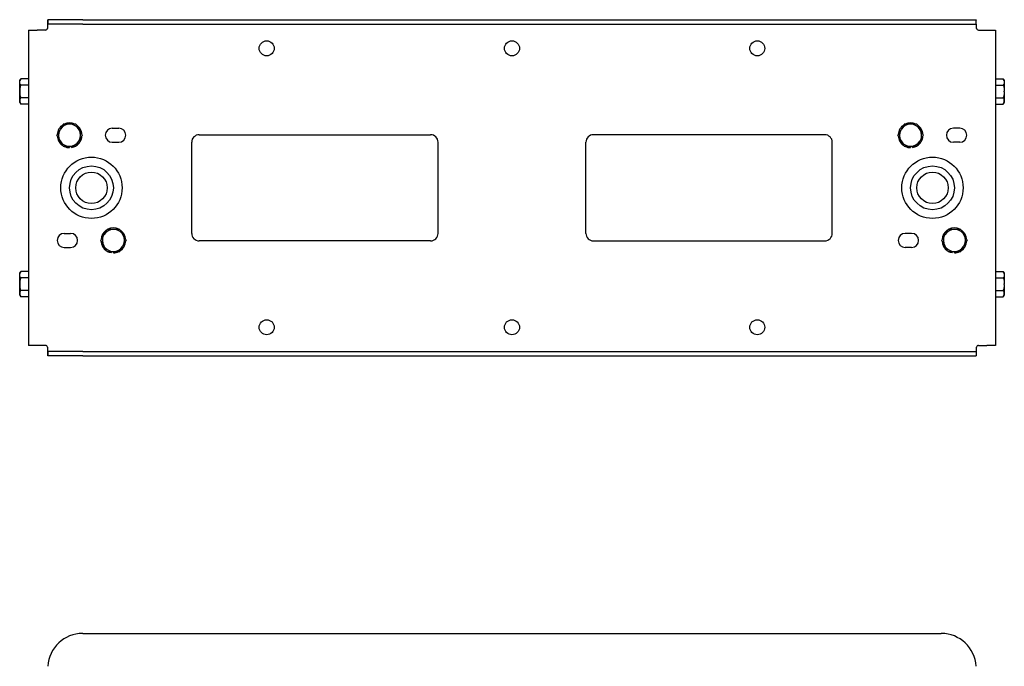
# Model space of a CAD drawing. Header units: inches. Extents: x 10.7 to 90.1, y 5.2 to 46.
# Tile 3 of 4: x 29.4 to 57.5, y 23.3 to 41.7. Entities that reach past the tile are written whole.
import ezdxf

# ---------------------------------------------------------------- set-up
doc = ezdxf.new("R2010")
doc.units = ezdxf.units.IN
doc.header["$MEASUREMENT"] = 0

msp = doc.modelspace()

# ---------------------------------------------------------------- linework, layer by layer
at = {"color": 7, "linetype": 'Continuous', "lineweight": 25}
for p, q in [((30.159, 41.693), (30.161, 41.71)), ((30.159, 41.577), (30.159, 41.693)), ((30.159, 41.577), (30.161, 41.585)), ((30.161, 41.71), (30.161, 41.585)), ((31.159, 41.71), (30.161, 41.71)), ((31.159, 41.585), (30.161, 41.585)), ((31.159, 41.71), (55.659, 41.71)), ((31.159, 41.585), (55.659, 41.585)), ((55.659, 41.71), (56.658, 41.71)), ((55.659, 41.585), (56.658, 41.585)), ((56.658, 41.585), (56.658, 41.71)), ((56.658, 41.71), (56.659, 41.693)), ((56.658, 41.585), (56.659, 41.577)), ((56.659, 41.577), (56.659, 41.693)), ((29.613, 41.413), (29.613, 32.413)), ((29.613, 41.413), (29.863, 41.413)), ((30.097, 41.413), (29.863, 41.413)), ((30.157, 41.46), (30.159, 41.483)), ((30.157, 41.46), (30.159, 41.472)), ((30.159, 41.472), (30.159, 41.577)), ((56.659, 41.577), (56.659, 41.472)), ((56.659, 41.483), (56.661, 41.46)), ((56.659, 41.472), (56.661, 41.46)), ((56.722, 41.413), (56.956, 41.413)), ((56.956, 41.413), (57.206, 41.413)), ((57.206, 41.413), (57.206, 32.413)), ((29.389, 40.027), (29.361, 39.978)), ((29.361, 39.936), (29.361, 39.978)), ((29.361, 39.663), (29.361, 39.936)), ((29.613, 40.027), (29.389, 40.027)), ((57.206, 40.027), (57.43, 40.027)), ((57.458, 39.978), (57.43, 40.027)), ((57.458, 39.978), (57.458, 39.936)), ((57.458, 39.936), (57.458, 39.675)), ((29.361, 39.397), (29.361, 39.663)), ((29.613, 39.845), (29.389, 39.845)), ((57.206, 39.845), (57.43, 39.845)), ((57.458, 39.652), (57.458, 39.675)), ((57.458, 39.652), (57.458, 39.391)), ((29.361, 39.385), (29.361, 39.397)), ((29.361, 39.348), (29.361, 39.385)), ((29.361, 39.348), (29.389, 39.3)), ((29.613, 39.482), (29.389, 39.482)), ((57.206, 39.481), (57.43, 39.481)), ((57.43, 39.3), (57.458, 39.348)), ((57.458, 39.391), (57.458, 39.348)), ((29.613, 39.3), (29.389, 39.3)), ((57.206, 39.3), (57.43, 39.3)), ((30.506, 38.56), (30.518, 38.581)), ((32.004, 38.613), (32.189, 38.613)), ((54.506, 38.56), (54.518, 38.581)), ((56.189, 38.613), (56.004, 38.613)), ((30.431, 38.434), (30.431, 38.438)), ((31.051, 38.246), (31.063, 38.266)), ((32.004, 38.213), (32.189, 38.213)), ((34.269, 35.613), (34.269, 38.213)), ((34.484, 38.428), (41.084, 38.428)), ((41.299, 35.613), (41.299, 38.213)), ((45.519, 35.613), (45.519, 38.213)), ((52.334, 38.428), (45.734, 38.428)), ((52.549, 35.613), (52.549, 38.213)), ((55.051, 38.246), (55.063, 38.266)), ((56.189, 38.213), (56.004, 38.213)), ((30.784, 38.098), (30.784, 38.059)), ((30.834, 38.098), (30.84, 38.063)), ((54.784, 38.098), (54.784, 38.059)), ((54.834, 38.098), (54.84, 38.063)), ((30.629, 35.613), (30.814, 35.613)), ((31.768, 35.581), (31.756, 35.56)), ((54.814, 35.613), (54.629, 35.613)), ((55.768, 35.581), (55.756, 35.56)), ((30.629, 35.213), (30.814, 35.213)), ((32.313, 35.266), (32.301, 35.246)), ((41.084, 35.398), (34.484, 35.398)), ((45.734, 35.398), (52.334, 35.398)), ((54.814, 35.213), (54.629, 35.213)), ((56.313, 35.266), (56.301, 35.246)), ((56.388, 35.393), (56.388, 35.389)), ((31.985, 35.098), (31.979, 35.063)), ((32.034, 35.098), (32.034, 35.059)), ((55.985, 35.098), (55.979, 35.063)), ((56.034, 35.098), (56.034, 35.059)), ((29.389, 34.527), (29.361, 34.478)), ((29.361, 34.436), (29.361, 34.478)), ((29.361, 34.163), (29.361, 34.436)), ((29.613, 34.527), (29.389, 34.527)), ((29.613, 34.345), (29.389, 34.345)), ((57.206, 34.527), (57.43, 34.527)), ((57.206, 34.345), (57.43, 34.345)), ((57.458, 34.478), (57.43, 34.527)), ((57.458, 34.478), (57.458, 34.436)), ((57.458, 34.436), (57.458, 34.175)), ((29.361, 33.897), (29.361, 34.163)), ((57.458, 34.152), (57.458, 34.175)), ((57.458, 34.152), (57.458, 33.891)), ((29.361, 33.885), (29.361, 33.897)), ((29.361, 33.848), (29.361, 33.885)), ((29.361, 33.848), (29.389, 33.8)), ((29.613, 33.982), (29.389, 33.982)), ((29.613, 33.8), (29.389, 33.8)), ((57.206, 33.981), (57.43, 33.981)), ((57.206, 33.8), (57.43, 33.8)), ((57.43, 33.8), (57.458, 33.848)), ((57.458, 33.891), (57.458, 33.848)), ((29.863, 32.413), (29.613, 32.413)), ((30.097, 32.413), (29.863, 32.413)), ((30.159, 32.343), (30.157, 32.366)), ((30.159, 32.355), (30.157, 32.366)), ((30.159, 32.25), (30.159, 32.355)), ((56.661, 32.366), (56.659, 32.343)), ((56.661, 32.366), (56.659, 32.355)), ((56.659, 32.355), (56.659, 32.25)), ((56.722, 32.413), (56.956, 32.413)), ((57.206, 32.413), (56.956, 32.413)), ((30.161, 32.241), (30.159, 32.25)), ((30.159, 32.25), (30.159, 32.133)), ((30.161, 32.116), (30.159, 32.133)), ((30.161, 32.116), (30.161, 32.241)), ((31.159, 32.241), (30.161, 32.241)), ((31.159, 32.116), (30.161, 32.116)), ((31.159, 32.241), (55.659, 32.241)), ((31.159, 32.116), (55.659, 32.116)), ((55.659, 32.241), (56.658, 32.241)), ((55.659, 32.116), (56.658, 32.116)), ((56.659, 32.25), (56.658, 32.241)), ((56.658, 32.241), (56.658, 32.116)), ((56.659, 32.133), (56.658, 32.116)), ((56.659, 32.25), (56.659, 32.133)), ((31.159, 24.198), (55.659, 24.198))]:
    msp.add_line(p, q, dxfattribs=at)
at = {"color": 7, "linetype": 'Continuous', "lineweight": 25, "flags": 128}
for points in [[(30.84, 38.063), (30.908, 38.081), (30.937, 38.093)], [(54.84, 38.063), (54.908, 38.081), (54.937, 38.093)], [(31.881, 35.094), (31.911, 35.081), (31.979, 35.063)], [(55.881, 35.094), (55.911, 35.081), (55.979, 35.063)]]:
    msp.add_lwpolyline(points, dxfattribs=at)
at = {"color": 7, "linetype": 'Continuous', "lineweight": 25}
for centre, radius in [((36.409, 40.893), 0.215), ((43.409, 40.893), 0.215), ((50.409, 40.893), 0.215), ((31.409, 36.913), 0.875), ((55.409, 36.913), 0.875), ((31.409, 36.913), 0.625), ((55.409, 36.913), 0.625), ((31.409, 36.913), 0.45), ((55.409, 36.913), 0.45), ((36.409, 32.934), 0.215), ((43.409, 32.934), 0.215), ((50.409, 32.934), 0.215)]:
    msp.add_circle(centre, radius, dxfattribs=at)
for centre, radius, start, end in [((30.097, 41.476), 0.0625, 270, 345.5272), ((56.722, 41.476), 0.0625, 194.4728, 270), ((30.784, 38.413), 0.354, 122.6653, 176.0023), ((30.784, 38.413), 0.315, 152.1482, 210.0455), ((30.784, 38.413), 0.315, 90, 147.8973), ((30.784, 38.413), 0.354, 64.9837, 115.2436), ((30.784, 38.413), 0.315, 30.0455, 90), ((30.784, 38.413), 0.354, 4.2901, 56.7088), ((30.784, 38.413), 0.315, 332.1482, 30.0455), ((32.004, 38.413), 0.2, 90, 270), ((32.189, 38.413), 0.2, 270, 90), ((54.784, 38.413), 0.354, 122.6653, 176.0023), ((54.784, 38.413), 0.315, 152.1482, 210.0455), ((54.784, 38.413), 0.315, 90, 147.8973), ((54.784, 38.413), 0.354, 64.9837, 115.2436), ((54.784, 38.413), 0.315, 30.0455, 90), ((54.784, 38.413), 0.354, 4.2901, 56.7088), ((54.784, 38.413), 0.315, 332.1482, 30.0455), ((56.004, 38.413), 0.2, 90, 270), ((56.189, 38.413), 0.2, 270, 90), ((30.784, 38.413), 0.354, 183.9977, 236.9711), ((30.784, 38.413), 0.315, 210.0455, 270), ((30.784, 38.413), 0.315, 270, 327.8973), ((30.784, 38.413), 0.354, 303.2616, 355.3105), ((34.484, 38.213), 0.215, 90, 180), ((41.084, 38.213), 0.215, 0, 90), ((45.734, 38.213), 0.215, 90, 180), ((52.334, 38.213), 0.215, 0, 90), ((54.784, 38.413), 0.354, 183.9977, 236.9711), ((54.784, 38.413), 0.315, 210.0455, 270), ((54.784, 38.413), 0.315, 270, 327.8973), ((54.784, 38.413), 0.354, 303.2616, 355.3105), ((30.784, 38.413), 0.354, 244.9233, 270), ((54.784, 38.413), 0.354, 244.9233, 270), ((32.034, 35.413), 0.354, 124.9332, 175.5855), ((32.034, 35.413), 0.315, 90, 147.8973), ((32.034, 35.413), 0.354, 64.0428, 116.4183), ((32.034, 35.413), 0.315, 30.0455, 90), ((32.034, 35.413), 0.354, 3.9977, 55.1516), ((56.034, 35.413), 0.354, 124.9332, 175.5855), ((56.034, 35.413), 0.315, 90, 147.8973), ((56.034, 35.413), 0.354, 64.0428, 116.4183), ((56.034, 35.413), 0.315, 30.0455, 90), ((56.034, 35.413), 0.354, 3.9977, 55.1516), ((30.629, 35.413), 0.2, 90, 270), ((30.814, 35.413), 0.2, 270, 90), ((32.034, 35.413), 0.315, 152.1482, 210.0455), ((32.034, 35.413), 0.315, 332.1482, 30.0455), ((34.484, 35.613), 0.215, 180, 270), ((41.084, 35.613), 0.215, 270, 0), ((45.734, 35.613), 0.215, 180, 270), ((52.334, 35.613), 0.215, 270, 0), ((54.629, 35.413), 0.2, 90, 270), ((54.814, 35.413), 0.2, 270, 90), ((56.034, 35.413), 0.315, 152.1482, 210.0455), ((56.034, 35.413), 0.315, 332.1482, 30.0455), ((32.034, 35.413), 0.354, 183.4271, 235.2539), ((32.034, 35.413), 0.315, 210.0455, 270), ((32.034, 35.413), 0.315, 270, 327.8973), ((32.034, 35.413), 0.354, 304.9024, 356.0023), ((56.034, 35.413), 0.354, 183.4271, 235.2539), ((56.034, 35.413), 0.315, 210.0455, 270), ((56.034, 35.413), 0.315, 270, 327.8973), ((56.034, 35.413), 0.354, 304.9024, 356.0023), ((32.034, 35.413), 0.354, 270, 296.1803), ((56.034, 35.413), 0.354, 270, 296.1803), ((30.097, 32.351), 0.0625, 14.4728, 90), ((56.722, 32.351), 0.0625, 90, 165.5272), ((31.159, 23.198), 1, 90, 176.4164), ((55.659, 23.198), 1, 3.5836, 90)]:
    msp.add_arc(centre, radius, start, end, dxfattribs=at)
for points, knots in [([(29.361, 39.936), (29.361, 39.938), (29.361, 39.954), (29.367, 39.985), (29.381, 40.013), (29.389, 40.027)], [0, 0, 0, 0, 0.070856, 0.531186, 1, 1, 1, 1]), ([(29.389, 39.845), (29.381, 39.86), (29.365, 39.89), (29.362, 39.92), (29.361, 39.936)], [0, 0, 0, 0, 0.495463, 1, 1, 1, 1]), ([(57.43, 40.027), (57.438, 40.012), (57.454, 39.982), (57.457, 39.952), (57.458, 39.936)], [0, 0, 0, 0, 0.495463, 1, 1, 1, 1]), ([(57.458, 39.936), (57.458, 39.934), (57.458, 39.918), (57.452, 39.887), (57.438, 39.859), (57.43, 39.845)], [0, 0, 0, 0, 0.070856, 0.531186, 1, 1, 1, 1]), ([(29.389, 39.845), (29.381, 39.815), (29.365, 39.756), (29.362, 39.694), (29.361, 39.663)], [0, 0, 0, 0, 0.495463, 1, 1, 1, 1]), ([(29.361, 39.663), (29.361, 39.659), (29.361, 39.626), (29.367, 39.565), (29.381, 39.51), (29.389, 39.482)], [0, 0, 0, 0, 0.070856, 0.531186, 1, 1, 1, 1]), ([(57.43, 39.845), (57.432, 39.838), (57.448, 39.782), (57.454, 39.724), (57.458, 39.675)], [0, 0, 0, 0, 0.140528, 1, 1, 1, 1]), ([(57.458, 39.652), (57.458, 39.638), (57.455, 39.58), (57.441, 39.524), (57.43, 39.481)], [0, 0, 0, 0, 0.236478, 1, 1, 1, 1]), ([(29.389, 39.482), (29.386, 39.478), (29.371, 39.45), (29.365, 39.421), (29.361, 39.397)], [0, 0, 0, 0, 0.140528, 1, 1, 1, 1]), ([(29.361, 39.385), (29.361, 39.378), (29.364, 39.349), (29.378, 39.321), (29.389, 39.3)], [0, 0, 0, 0, 0.236478, 1, 1, 1, 1]), ([(57.458, 39.391), (57.458, 39.393), (57.458, 39.409), (57.452, 39.44), (57.438, 39.467), (57.43, 39.481)], [0, 0, 0, 0, 0.070856, 0.531186, 1, 1, 1, 1]), ([(57.43, 39.3), (57.438, 39.315), (57.454, 39.344), (57.457, 39.375), (57.458, 39.391)], [0, 0, 0, 0, 0.495463, 1, 1, 1, 1]), ([(30.506, 38.56), (30.499, 38.549), (30.47, 38.499), (30.442, 38.45), (30.421, 38.413)], [0, 0, 0, 0, 0.236478, 1, 1, 1, 1]), ([(30.603, 38.728), (30.599, 38.721), (30.571, 38.673), (30.542, 38.624), (30.518, 38.581)], [0, 0, 0, 0, 0.140528, 1, 1, 1, 1]), ([(30.784, 38.728), (30.78, 38.728), (30.747, 38.728), (30.686, 38.728), (30.631, 38.728), (30.603, 38.728)], [0, 0, 0, 0, 0.070856, 0.531186, 1, 1, 1, 1]), ([(30.966, 38.728), (30.937, 38.728), (30.877, 38.728), (30.816, 38.728), (30.784, 38.728)], [0, 0, 0, 0, 0.495463, 1, 1, 1, 1]), ([(30.966, 38.728), (30.981, 38.703), (31.011, 38.651), (31.041, 38.598), (31.057, 38.571)], [0, 0, 0, 0, 0.495463, 1, 1, 1, 1]), ([(31.057, 38.571), (31.059, 38.567), (31.076, 38.539), (31.106, 38.486), (31.134, 38.438), (31.148, 38.414)], [0, 0, 0, 0, 0.070856, 0.531186, 1, 1, 1, 1]), ([(54.506, 38.56), (54.499, 38.549), (54.47, 38.499), (54.442, 38.45), (54.421, 38.413)], [0, 0, 0, 0, 0.236478, 1, 1, 1, 1]), ([(54.603, 38.728), (54.599, 38.721), (54.571, 38.673), (54.542, 38.624), (54.518, 38.581)], [0, 0, 0, 0, 0.140528, 1, 1, 1, 1]), ([(54.784, 38.728), (54.78, 38.728), (54.747, 38.728), (54.686, 38.728), (54.631, 38.728), (54.603, 38.728)], [0, 0, 0, 0, 0.070856, 0.531186, 1, 1, 1, 1]), ([(54.966, 38.728), (54.937, 38.728), (54.877, 38.728), (54.816, 38.728), (54.784, 38.728)], [0, 0, 0, 0, 0.495463, 1, 1, 1, 1]), ([(54.966, 38.728), (54.981, 38.703), (55.011, 38.651), (55.041, 38.598), (55.057, 38.571)], [0, 0, 0, 0, 0.495463, 1, 1, 1, 1]), ([(55.057, 38.571), (55.059, 38.567), (55.076, 38.539), (55.106, 38.486), (55.134, 38.438), (55.148, 38.414)], [0, 0, 0, 0, 0.070856, 0.531186, 1, 1, 1, 1]), ([(30.512, 38.256), (30.51, 38.259), (30.493, 38.288), (30.463, 38.341), (30.435, 38.389), (30.421, 38.413)], [0, 0, 0, 0, 0.070856, 0.531186, 1, 1, 1, 1]), ([(30.603, 38.098), (30.588, 38.124), (30.558, 38.176), (30.527, 38.229), (30.512, 38.256)], [0, 0, 0, 0, 0.495463, 1, 1, 1, 1]), ([(31.051, 38.246), (31.044, 38.234), (31.016, 38.184), (30.988, 38.136), (30.966, 38.098)], [0, 0, 0, 0, 0.236478, 1, 1, 1, 1]), ([(31.148, 38.414), (31.144, 38.407), (31.116, 38.359), (31.088, 38.309), (31.063, 38.266)], [0, 0, 0, 0, 0.140528, 1, 1, 1, 1]), ([(54.512, 38.256), (54.51, 38.259), (54.493, 38.288), (54.463, 38.341), (54.435, 38.389), (54.421, 38.413)], [0, 0, 0, 0, 0.070856, 0.531186, 1, 1, 1, 1]), ([(54.603, 38.098), (54.588, 38.124), (54.558, 38.176), (54.527, 38.229), (54.512, 38.256)], [0, 0, 0, 0, 0.495463, 1, 1, 1, 1]), ([(55.051, 38.246), (55.044, 38.234), (55.016, 38.184), (54.988, 38.136), (54.966, 38.098)], [0, 0, 0, 0, 0.236478, 1, 1, 1, 1]), ([(55.148, 38.414), (55.144, 38.407), (55.116, 38.359), (55.088, 38.309), (55.063, 38.266)], [0, 0, 0, 0, 0.140528, 1, 1, 1, 1]), ([(30.603, 38.098), (30.632, 38.098), (30.692, 38.098), (30.753, 38.098), (30.784, 38.098)], [0, 0, 0, 0, 0.495463, 1, 1, 1, 1]), ([(30.784, 38.098), (30.789, 38.098), (30.821, 38.098), (30.883, 38.098), (30.938, 38.098), (30.966, 38.098)], [0, 0, 0, 0, 0.070856, 0.531186, 1, 1, 1, 1]), ([(54.603, 38.098), (54.632, 38.098), (54.692, 38.098), (54.753, 38.098), (54.784, 38.098)], [0, 0, 0, 0, 0.495463, 1, 1, 1, 1]), ([(54.784, 38.098), (54.789, 38.098), (54.821, 38.098), (54.883, 38.098), (54.938, 38.098), (54.966, 38.098)], [0, 0, 0, 0, 0.070856, 0.531186, 1, 1, 1, 1]), ([(31.768, 35.581), (31.775, 35.592), (31.803, 35.642), (31.831, 35.691), (31.853, 35.728)], [0, 0, 0, 0, 0.236478, 1, 1, 1, 1]), ([(32.034, 35.728), (32.03, 35.728), (31.997, 35.728), (31.936, 35.728), (31.881, 35.728), (31.853, 35.728)], [0, 0, 0, 0, 0.070856, 0.531186, 1, 1, 1, 1]), ([(32.216, 35.728), (32.187, 35.728), (32.127, 35.728), (32.066, 35.728), (32.034, 35.728)], [0, 0, 0, 0, 0.495463, 1, 1, 1, 1]), ([(32.216, 35.728), (32.231, 35.703), (32.261, 35.651), (32.291, 35.598), (32.307, 35.571)], [0, 0, 0, 0, 0.495463, 1, 1, 1, 1]), ([(55.768, 35.581), (55.775, 35.592), (55.803, 35.642), (55.831, 35.691), (55.853, 35.728)], [0, 0, 0, 0, 0.236478, 1, 1, 1, 1]), ([(56.034, 35.728), (56.03, 35.728), (55.997, 35.728), (55.936, 35.728), (55.881, 35.728), (55.853, 35.728)], [0, 0, 0, 0, 0.070856, 0.531186, 1, 1, 1, 1]), ([(56.216, 35.728), (56.187, 35.728), (56.127, 35.728), (56.066, 35.728), (56.034, 35.728)], [0, 0, 0, 0, 0.495463, 1, 1, 1, 1]), ([(56.216, 35.728), (56.231, 35.703), (56.261, 35.651), (56.291, 35.598), (56.307, 35.571)], [0, 0, 0, 0, 0.495463, 1, 1, 1, 1]), ([(31.671, 35.413), (31.675, 35.42), (31.703, 35.468), (31.731, 35.518), (31.756, 35.56)], [0, 0, 0, 0, 0.140528, 1, 1, 1, 1]), ([(31.762, 35.256), (31.76, 35.259), (31.743, 35.288), (31.713, 35.341), (31.685, 35.389), (31.671, 35.413)], [0, 0, 0, 0, 0.070856, 0.531186, 1, 1, 1, 1]), ([(32.307, 35.571), (32.309, 35.567), (32.326, 35.539), (32.356, 35.486), (32.384, 35.438), (32.398, 35.414)], [0, 0, 0, 0, 0.070856, 0.531186, 1, 1, 1, 1]), ([(32.313, 35.266), (32.32, 35.278), (32.348, 35.328), (32.377, 35.377), (32.398, 35.414)], [0, 0, 0, 0, 0.236478, 1, 1, 1, 1]), ([(55.671, 35.413), (55.675, 35.42), (55.703, 35.468), (55.731, 35.518), (55.756, 35.56)], [0, 0, 0, 0, 0.140528, 1, 1, 1, 1]), ([(55.762, 35.256), (55.76, 35.259), (55.743, 35.288), (55.713, 35.341), (55.685, 35.389), (55.671, 35.413)], [0, 0, 0, 0, 0.070856, 0.531186, 1, 1, 1, 1]), ([(56.307, 35.571), (56.309, 35.567), (56.326, 35.539), (56.356, 35.486), (56.384, 35.438), (56.398, 35.414)], [0, 0, 0, 0, 0.070856, 0.531186, 1, 1, 1, 1]), ([(56.313, 35.266), (56.32, 35.278), (56.348, 35.328), (56.377, 35.377), (56.398, 35.414)], [0, 0, 0, 0, 0.236478, 1, 1, 1, 1]), ([(31.853, 35.098), (31.838, 35.124), (31.808, 35.176), (31.777, 35.229), (31.762, 35.256)], [0, 0, 0, 0, 0.495463, 1, 1, 1, 1]), ([(32.216, 35.098), (32.22, 35.105), (32.248, 35.153), (32.276, 35.203), (32.301, 35.246)], [0, 0, 0, 0, 0.140528, 1, 1, 1, 1]), ([(55.853, 35.098), (55.838, 35.124), (55.808, 35.176), (55.777, 35.229), (55.762, 35.256)], [0, 0, 0, 0, 0.495463, 1, 1, 1, 1]), ([(56.216, 35.098), (56.22, 35.105), (56.248, 35.153), (56.276, 35.203), (56.301, 35.246)], [0, 0, 0, 0, 0.140528, 1, 1, 1, 1]), ([(31.853, 35.098), (31.882, 35.098), (31.942, 35.098), (32.003, 35.098), (32.034, 35.098)], [0, 0, 0, 0, 0.495463, 1, 1, 1, 1]), ([(32.034, 35.098), (32.039, 35.098), (32.071, 35.098), (32.133, 35.098), (32.188, 35.098), (32.216, 35.098)], [0, 0, 0, 0, 0.070856, 0.531186, 1, 1, 1, 1]), ([(55.853, 35.098), (55.882, 35.098), (55.942, 35.098), (56.003, 35.098), (56.034, 35.098)], [0, 0, 0, 0, 0.495463, 1, 1, 1, 1]), ([(56.034, 35.098), (56.039, 35.098), (56.071, 35.098), (56.133, 35.098), (56.188, 35.098), (56.216, 35.098)], [0, 0, 0, 0, 0.070856, 0.531186, 1, 1, 1, 1]), ([(29.361, 34.436), (29.361, 34.438), (29.361, 34.454), (29.367, 34.485), (29.381, 34.513), (29.389, 34.527)], [0, 0, 0, 0, 0.070856, 0.531186, 1, 1, 1, 1]), ([(29.389, 34.345), (29.381, 34.36), (29.365, 34.39), (29.362, 34.42), (29.361, 34.436)], [0, 0, 0, 0, 0.495463, 1, 1, 1, 1]), ([(29.389, 34.345), (29.381, 34.315), (29.365, 34.256), (29.362, 34.194), (29.361, 34.163)], [0, 0, 0, 0, 0.495463, 1, 1, 1, 1]), ([(57.43, 34.527), (57.438, 34.512), (57.454, 34.482), (57.457, 34.452), (57.458, 34.436)], [0, 0, 0, 0, 0.495463, 1, 1, 1, 1]), ([(57.458, 34.436), (57.458, 34.434), (57.458, 34.418), (57.452, 34.387), (57.438, 34.359), (57.43, 34.345)], [0, 0, 0, 0, 0.070856, 0.531186, 1, 1, 1, 1]), ([(57.43, 34.345), (57.432, 34.338), (57.448, 34.282), (57.454, 34.224), (57.458, 34.175)], [0, 0, 0, 0, 0.140528, 1, 1, 1, 1]), ([(29.361, 34.163), (29.361, 34.159), (29.361, 34.126), (29.367, 34.065), (29.381, 34.01), (29.389, 33.982)], [0, 0, 0, 0, 0.070856, 0.531186, 1, 1, 1, 1]), ([(57.458, 34.152), (57.458, 34.138), (57.455, 34.08), (57.441, 34.024), (57.43, 33.981)], [0, 0, 0, 0, 0.236478, 1, 1, 1, 1]), ([(29.389, 33.982), (29.386, 33.978), (29.371, 33.95), (29.365, 33.921), (29.361, 33.897)], [0, 0, 0, 0, 0.140528, 1, 1, 1, 1]), ([(29.361, 33.885), (29.361, 33.878), (29.364, 33.849), (29.378, 33.821), (29.389, 33.8)], [0, 0, 0, 0, 0.236478, 1, 1, 1, 1]), ([(57.458, 33.891), (57.458, 33.893), (57.458, 33.909), (57.452, 33.94), (57.438, 33.967), (57.43, 33.981)], [0, 0, 0, 0, 0.070856, 0.531186, 1, 1, 1, 1]), ([(57.43, 33.8), (57.438, 33.815), (57.454, 33.844), (57.457, 33.875), (57.458, 33.891)], [0, 0, 0, 0, 0.495463, 1, 1, 1, 1])]:
    msp.add_open_spline(points, degree=3, knots=knots, dxfattribs=at)

doc.saveas('drawing.dxf')
